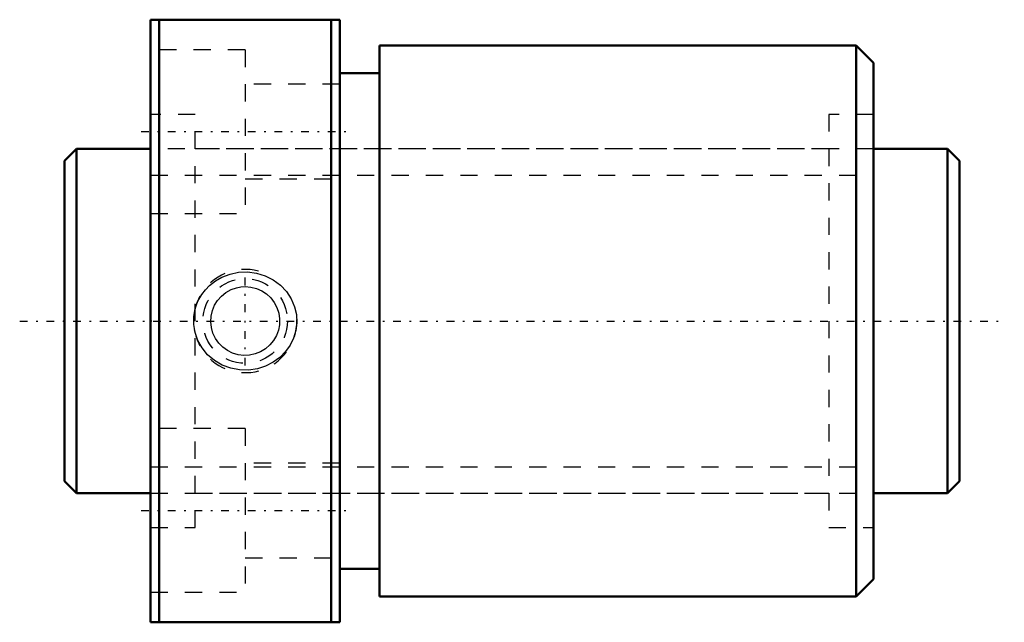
# Model space of a CAD drawing. Header units: millimetres. Extents: x -2.6 to 54.6, y -17.5 to 17.5.
import ezdxf

# ---------------------------------------------------------------- set-up
doc = ezdxf.new("R2010")
doc.units = ezdxf.units.MM
doc.linetypes.add('Center', pattern=[1.5, 0.45, -0.5, 0.05, -0.5])
doc.linetypes.add('Dashed', pattern=[2, 1, -1])
for name, color, linetype, lineweight in [('2d ConnectionPoints', 7, 'Continuous', 50), ('AM_0', 7, 'Continuous', 50), ('AM_5', 3, 'Continuous', 25), ('AM_7', 7, 'Center', 25), ('AM_9', 6, 'Dashed', 25)]:
    doc.layers.add(name, color=color, linetype=linetype, lineweight=lineweight)

# ---------------------------------------------------------------- blocks, each defined once
blk = doc.blocks.new('1_DK_2004_3RR0Nut_0_in_DK2004_3RRG1_52LC0_000_4')
at = {"layer": 'AM_0'}
for p, q in [((5, 17.5), (16, 17.5)), ((5, -17.5), (5, 17.5)), ((5.5, 17.5), (5.5, -17.5)), ((15.5, -17.5), (15.5, 17.5)), ((16, -17.5), (16, 17.5)), ((18.3, 16), (18.3, -16)), ((46, 16), (18.3, 16)), ((46, 16), (46, -16)), ((47, 15), (46, 16)), ((47, 15), (47, -15)), ((18.3, 14.4), (16, 14.4)), ((16, -14.4), (18.3, -14.4)), ((46, -16), (47, -15)), ((18.3, -16), (46, -16)), ((16, -17.5), (5, -17.5))]:
    blk.add_line(p, q, dxfattribs=at)
at = {"layer": 'AM_5', "linetype": 'Dashed'}
blk.add_arc((10.5, 0), 3, 75, 15, dxfattribs=at)
at = {"layer": 'AM_7'}
for p, q in [((4.45, 11), (16.55, 11)), ((10.5, -2.581), (10.5, 2.581)), ((4.45, -11), (16.55, -11))]:
    blk.add_line(p, q, dxfattribs=at)
at = {"layer": 'AM_9'}
for p, q in [((10.5, 15.75), (5, 15.75)), ((10.5, 15.75), (10.5, 6.25)), ((16, 13.75), (10.5, 13.75)), ((7.6, 12), (5, 12)), ((7.6, -12), (7.6, 12)), ((44.4, 12), (44.4, -12)), ((47, 12), (44.4, 12)), ((44.4, 10), (7.6, 10)), ((10.5, 8.25), (16, 8.25)), ((5, 6.25), (10.5, 6.25)), ((10.5, -6.25), (5, -6.25)), ((10.5, -6.25), (10.5, -15.75)), ((16, -8.25), (10.5, -8.25)), ((7.6, -10), (44.4, -10)), ((5, -12), (7.6, -12)), ((44.4, -12), (47, -12)), ((10.5, -13.75), (16, -13.75)), ((5, -15.75), (10.5, -15.75))]:
    blk.add_line(p, q, dxfattribs=at)
for points in [[(8.43, 2.065), (8.772, 2.332), (9.148, 2.547), (9.621, 2.728), (10.117, 2.831), (10.639, 2.851), (11.157, 2.785), (11.661, 2.631), (12.131, 2.395), (12.547, 2.085), (12.903, 1.707), (13.175, 1.29), (13.37, 0.83), (13.474, 0.369), (13.498, -0.104), (13.442, -0.558), (13.311, -0.995), (13.11, -1.406), (12.845, -1.779), (12.511, -2.116), (12.128, -2.397), (11.684, -2.622), (11.209, -2.773), (10.696, -2.848), (10.178, -2.838), (9.661, -2.74), (9.167, -2.557), (8.716, -2.293), (8.316, -1.956), (7.993, -1.566), (7.744, -1.126), (7.585, -0.671), (7.507, -0.196), (7.513, 0.264), (7.596, 0.717), (7.753, 1.145), (7.976, 1.541), (8.187, 1.817), (8.43, 2.065)], [(10.5, 2), (10.832, 1.972), (11.154, 1.89), (11.458, 1.755), (11.735, 1.573), (11.981, 1.344), (12.185, 1.078), (12.342, 0.778), (12.448, 0.455), (12.496, 0.123), (12.489, -0.213), (12.426, -0.537), (12.312, -0.847), (12.147, -1.135), (11.937, -1.391), (11.683, -1.613), (11.395, -1.789), (11.08, -1.914), (10.749, -1.984), (10.415, -1.998), (10.084, -1.956), (9.768, -1.861), (9.473, -1.716), (9.202, -1.521), (8.967, -1.285), (8.773, -1.008), (8.627, -0.702), (8.536, -0.377), (8.5, -0.041), (8.521, 0.29), (8.596, 0.613), (8.724, 0.918), (8.899, 1.198), (9.121, 1.449), (9.382, 1.659), (9.679, 1.823), (9.999, 1.936), (10.247, 1.984), (10.5, 2)]]:
    blk.add_lwpolyline(points, dxfattribs=at)
blk.add_circle((10.5, 0), 2.459, dxfattribs=at)
blk = doc.blocks.new('2_DK_2004_3RR05200_Shaft_0_in_DK2004_3RRG1_52LC0_000_4')
at = {"layer": 'AM_0'}
for p, q in [((0.7, 10), (0, 9.3)), ((5, 10), (0.7, 10)), ((0.7, 10), (0.7, -10)), ((51.3, 10), (47, 10)), ((52, 9.3), (51.3, 10)), ((51.3, 10), (51.3, -10)), ((0, 9.3), (0, -9.3)), ((52, 9.3), (52, -9.3)), ((0, -9.3), (0.7, -10)), ((51.3, -10), (52, -9.3)), ((0.7, -10), (5, -10)), ((47, -10), (51.3, -10))]:
    blk.add_line(p, q, dxfattribs=at)
at = {"layer": 'AM_5', "linetype": 'Dashed'}
for p, q in [((5, 8.4665), (47, 8.4665)), ((5, -8.4665), (47, -8.4665))]:
    blk.add_line(p, q, dxfattribs=at)
at = {"layer": 'AM_7'}
blk.add_line((-2.6, 0), (54.6, 0), dxfattribs=at)
at = {"layer": 'AM_9'}
for p, q in [((47, 10), (5, 10)), ((5, -10), (47, -10))]:
    blk.add_line(p, q, dxfattribs=at)

msp = doc.modelspace()

# ---------------------------------------------------------------- linework, layer by layer
at = {"layer": '2d ConnectionPoints'}
for p in [(0, 0), (5, 0)]:
    msp.add_point(p, dxfattribs=at)

# ---------------------------------------------------------------- block references
for name in ['1_DK_2004_3RR0Nut_0_in_DK2004_3RRG1_52LC0_000_4', '2_DK_2004_3RR05200_Shaft_0_in_DK2004_3RRG1_52LC0_000_4']:
    msp.add_blockref(name, (0, 0))

doc.saveas('drawing.dxf')
